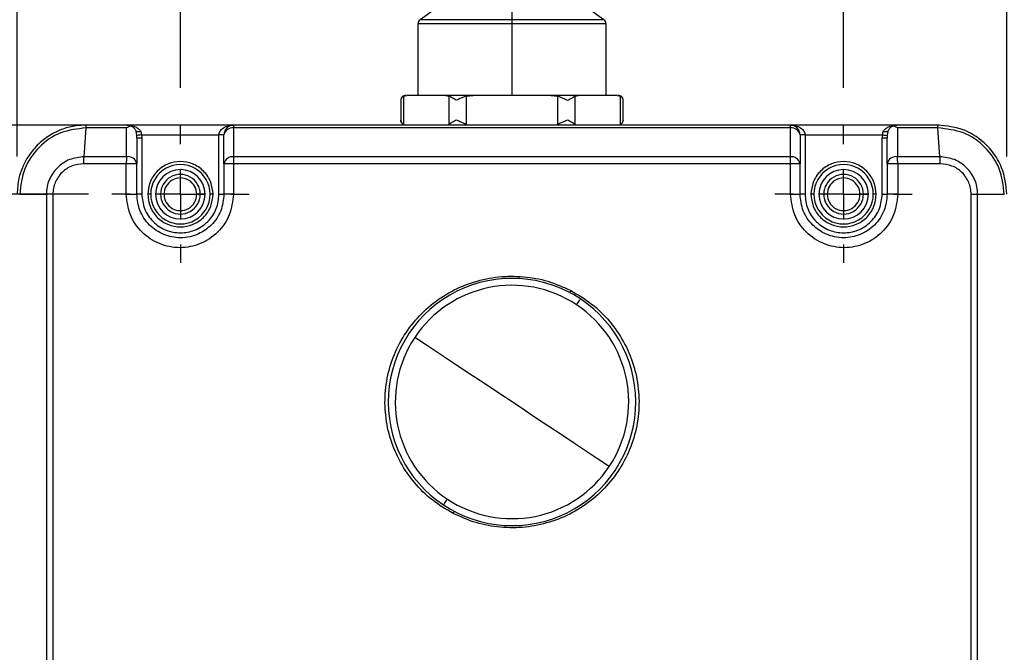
# Model space of a CAD drawing. Header units: millimetres. Extents: x 19 to 819, y 19 to 629.
# Tile 6 of 31: x 244 to 344, y 427 to 491. Entities that reach past the tile are written whole.
import ezdxf

# ---------------------------------------------------------------- set-up
doc = ezdxf.new("R2010")
doc.units = ezdxf.units.MM
doc.header["$LTSCALE"] = 3
doc.linetypes.add('CENTERX2', pattern=[20.32, 12.7, -2.54, 2.54, -2.54])
doc.layers.add('CENTER', color=40, linetype='CENTERX2')
doc.layers.add('DIMENSIONS', color=140, linetype='Continuous', lineweight=25)
doc.styles.add('SLDTEXTSTYLE0', font='TXT', dxfattribs={"width": 0.7})
doc.dimstyles.new('SLDDIMSTYLE0', dxfattribs={"dimtxt": 6.474023, "dimasz": 9.906, "dimexe": 0, "dimexo": 0.0625, "dimgap": 1.618506, "dimtad": 0, "dimtih": 1, "dimtoh": 1, "dimrnd": 1e-09, "dimzin": 12, "dimdsep": 46, "dimtxsty": 'SLDTEXTSTYLE0', "dimsah": 1, "dimcen": 0.09, "dimadec": 0, "dimazin": 3, "dimtfac": 1, "dimtofl": 0, "dimtmove": 0, "dimatfit": 3, "dimfxl": 0, "dimfrac": 2, "dimtolj": 1, "dimtzin": 12, "dimarcsym": 0})
doc.dimstyles.new('SLDDIMSTYLE1', dxfattribs={"dimtxt": 6.474023, "dimasz": 9.906, "dimexe": 0, "dimexo": 0.0625, "dimgap": 1.618506, "dimtad": 0, "dimtih": 1, "dimtoh": 1, "dimrnd": 1e-09, "dimzin": 4, "dimdsep": 46, "dimtxsty": 'SLDTEXTSTYLE0', "dimsah": 1, "dimcen": 0.09, "dimadec": 0, "dimazin": 1, "dimtfac": 1, "dimtofl": 0, "dimtmove": 0, "dimatfit": 3, "dimfxl": 0, "dimfrac": 2, "dimtolj": 1, "dimtzin": 12, "dimarcsym": 0})

# ---------------------------------------------------------------- blocks, each defined once
blk = doc.blocks.new('_D')
at = {"layer": 'DIMENSIONS'}
for p, q in [((116.056, 458.163), (116.056, 596.021)), ((472.256, 462.006), (472.256, 596.021)), ((116.056, 586.496), (234.649, 586.496)), ((472.256, 586.496), (356.094, 586.496))]:
    blk.add_line(p, q, dxfattribs=at)
for points in [[(116.056, 586.496), (125.962, 584.972), (125.962, 588.02)], [(472.256, 586.496), (462.35, 588.02), (462.35, 584.972)]]:
    blk.add_solid(points, dxfattribs=at)
at = {"layer": 'DIMENSIONS', "insert": (236.099, 589.537), "char_height": 6.35, "attachment_point": 1, "style": 'SLDTEXTSTYLE0'}
blk.add_mtext('327MM MIN. - 361MM MAX.', dxfattribs=at)
blk = doc.blocks.new('_D_3')
at = {"layer": 'DIMENSIONS'}
for p, q in [((260.656, 484.446), (260.656, 544.918)), ((327.656, 484.446), (327.656, 544.918)), ((260.656, 535.393), (276.096, 535.393)), ((284.869, 535.393), (282.695, 535.393)), ((282.695, 535.393), (282.695, 525.104)), ((304.107, 535.393), (306.281, 535.393)), ((306.281, 535.393), (306.281, 525.104)), ((327.656, 535.393), (312.88, 535.393)), ((282.695, 525.104), (284.869, 525.104)), ((306.281, 525.104), (304.107, 525.104))]:
    blk.add_line(p, q, dxfattribs=at)
for points in [[(260.656, 535.393), (270.562, 533.869), (270.562, 536.917)], [(327.656, 535.393), (317.75, 536.917), (317.75, 533.869)]]:
    blk.add_solid(points, dxfattribs=at)
at = {"layer": 'DIMENSIONS', "char_height": 6.35, "attachment_point": 1, "style": 'SLDTEXTSTYLE0'}
for s, insert in [('67.0', (284.869, 545.028)), ('2.64', (284.869, 533.289))]:
    blk.add_mtext(s, dxfattribs=dict(at, insert=insert))
blk = doc.blocks.new('_D_4')
at = {"layer": 'DIMENSIONS'}
for p, q in [((251.38, 473.696), (86.376, 473.696)), ((95.901, 473.696), (95.901, 430.552)), ((86.282, 418.813), (84.108, 418.813)), ((84.108, 418.813), (84.108, 408.524)), ((105.52, 418.813), (107.694, 418.813)), ((107.694, 418.813), (107.694, 408.524)), ((84.108, 408.524), (86.282, 408.524)), ((107.694, 408.524), (105.52, 408.524)), ((95.901, 377.696), (95.901, 407.075)), ((249.906, 377.696), (86.376, 377.696))]:
    blk.add_line(p, q, dxfattribs=at)
for points in [[(95.901, 473.696), (94.377, 463.79), (97.425, 463.79)], [(95.901, 377.696), (97.425, 387.602), (94.377, 387.602)]]:
    blk.add_solid(points, dxfattribs=at)
at = {"layer": 'DIMENSIONS', "char_height": 6.35, "attachment_point": 1, "style": 'SLDTEXTSTYLE0'}
for s, insert in [('96.0', (86.282, 428.448)), ('3.78', (86.282, 416.71))]:
    blk.add_mtext(s, dxfattribs=dict(at, insert=insert))
blk = doc.blocks.new('_D_5')
at = {"layer": 'DIMENSIONS'}
for p, q in [((251.446, 480.696), (60.192, 480.696)), ((69.717, 480.696), (69.717, 457.183)), ((60.098, 445.445), (57.924, 445.445)), ((57.924, 445.445), (57.924, 435.155)), ((79.336, 445.445), (81.51, 445.445)), ((81.51, 445.445), (81.51, 435.155)), ((57.924, 435.155), (60.098, 435.155)), ((81.51, 435.155), (79.336, 435.155)), ((69.717, 370.696), (69.717, 433.706)), ((251.446, 370.696), (60.192, 370.696))]:
    blk.add_line(p, q, dxfattribs=at)
for points in [[(69.717, 480.696), (68.193, 470.79), (71.241, 470.79)], [(69.717, 370.696), (71.241, 380.602), (68.193, 380.602)]]:
    blk.add_solid(points, dxfattribs=at)
at = {"layer": 'DIMENSIONS', "char_height": 6.35, "attachment_point": 1, "style": 'SLDTEXTSTYLE0'}
for s, insert in [('110.0', (57.405, 455.08)), ('4.33', (60.098, 443.341))]:
    blk.add_mtext(s, dxfattribs=dict(at, insert=insert))
blk = doc.blocks.new('_D_6')
at = {"layer": 'DIMENSIONS'}
for p, q in [((244.156, 477.506), (244.156, 572.848)), ((344.156, 477.506), (344.156, 572.848)), ((244.156, 563.323), (276.979, 563.323)), ((285.752, 563.323), (283.578, 563.323)), ((283.578, 563.323), (283.578, 553.033)), ((304.99, 563.323), (307.164, 563.323)), ((307.164, 563.323), (307.164, 553.033)), ((344.156, 563.323), (313.763, 563.323)), ((283.578, 553.033), (285.752, 553.033)), ((307.164, 553.033), (304.99, 553.033))]:
    blk.add_line(p, q, dxfattribs=at)
for points in [[(244.156, 563.323), (254.062, 561.799), (254.062, 564.847)], [(344.156, 563.323), (334.25, 564.847), (334.25, 561.799)]]:
    blk.add_solid(points, dxfattribs=at)
at = {"layer": 'DIMENSIONS', "char_height": 6.35, "attachment_point": 1, "style": 'SLDTEXTSTYLE0'}
for s, insert in [('100.0', (283.059, 572.958)), ('3.94', (285.752, 561.219))]:
    blk.add_mtext(s, dxfattribs=dict(at, insert=insert))
blk = doc.blocks.new('_D_9')
at = {"layer": 'DIMENSIONS'}
for p, q in [((290.613, 513.201), (29.163, 513.201)), ((38.688, 513.201), (38.688, 469.801)), ((29.069, 458.062), (26.895, 458.062)), ((26.895, 458.062), (26.895, 447.773)), ((48.307, 458.062), (50.481, 458.062)), ((50.481, 458.062), (50.481, 447.773)), ((26.895, 447.773), (29.069, 447.773)), ((50.481, 447.773), (48.307, 447.773)), ((38.688, 370.696), (38.688, 446.323)), ((251.446, 370.696), (29.163, 370.696))]:
    blk.add_line(p, q, dxfattribs=at)
for points in [[(38.688, 513.201), (37.164, 503.295), (40.212, 503.295)], [(38.688, 370.696), (40.212, 380.602), (37.164, 380.602)]]:
    blk.add_solid(points, dxfattribs=at)
at = {"layer": 'DIMENSIONS', "char_height": 6.35, "attachment_point": 1, "style": 'SLDTEXTSTYLE0'}
for s, insert in [('142.5', (26.376, 467.697)), ('5.61', (29.069, 455.958))]:
    blk.add_mtext(s, dxfattribs=dict(at, insert=insert))
blk = doc.blocks.new('SW_CENTERMARKSYMBOL_0')
at = {"layer": 'CENTER', "color": 0}
for p, q in [((0, 5.08), (0, 6.94)), ((0, 0), (0, 2.54)), ((-5.08, 0), (-6.94, 0)), ((0, 0), (-2.54, 0)), ((0, 0), (0, -2.54)), ((0, 0), (2.54, 0)), ((5.08, 0), (6.94, 0)), ((0, -5.08), (0, -6.94))]:
    blk.add_line(p, q, dxfattribs=at)
blk = doc.blocks.new('SW_CENTERMARKSYMBOL_1')
at = {"layer": 'CENTER', "color": 0}
for p, q in [((0, 5.08), (0, 6.94)), ((0, 0), (0, 2.54)), ((-5.08, 0), (-6.94, 0)), ((0, 0), (-2.54, 0)), ((0, 0), (0, -2.54)), ((0, 0), (2.54, 0)), ((5.08, 0), (6.94, 0)), ((0, -5.08), (0, -6.94))]:
    blk.add_line(p, q, dxfattribs=at)

msp = doc.modelspace()

# ---------------------------------------------------------------- linework, layer by layer
for p, q in [((286.671, 492.607), (284.869, 491.345)), ((294.156, 491.345), (294.156, 492.607)), ((303.443, 491.345), (301.641, 492.607)), ((284.656, 490.936), (284.656, 483.696)), ((294.156, 490.936), (284.656, 490.936)), ((294.156, 491.345), (284.869, 491.345)), ((294.156, 490.936), (294.156, 491.345)), ((303.443, 491.345), (294.156, 491.345)), ((294.156, 483.696), (294.156, 490.936)), ((303.656, 490.936), (294.156, 490.936)), ((303.656, 483.696), (303.656, 490.936)), ((283.186, 483.612), (283.54, 483.696)), ((283.186, 483.612), (283.186, 480.78)), ((287.451, 483.696), (283.54, 483.696)), ((287.451, 483.696), (287.805, 483.612)), ((290.245, 483.696), (287.451, 483.696)), ((287.805, 480.78), (287.805, 483.612)), ((289.537, 483.612), (290.245, 483.696)), ((289.537, 483.612), (289.537, 480.78)), ((298.067, 483.696), (290.245, 483.696)), ((298.067, 483.696), (298.775, 483.612)), ((300.861, 483.696), (298.067, 483.696)), ((298.775, 480.78), (298.775, 483.612)), ((300.507, 483.612), (300.861, 483.696)), ((300.507, 483.612), (300.507, 480.78)), ((304.772, 483.696), (300.861, 483.696)), ((304.772, 483.696), (305.125, 483.612)), ((305.125, 480.78), (305.125, 483.612)), ((282.918, 483.196), (282.918, 481.196)), ((305.393, 481.196), (305.393, 483.196)), ((255.256, 480.696), (251.156, 480.696)), ((255.209, 480.403), (255.617, 480.628)), ((255.256, 480.696), (255.617, 480.628)), ((266.056, 480.696), (255.256, 480.696)), ((322.256, 480.696), (266.056, 480.696)), ((333.056, 480.696), (322.256, 480.696)), ((332.695, 480.628), (333.056, 480.696)), ((333.102, 480.403), (332.695, 480.628)), ((337.156, 480.696), (333.056, 480.696)), ((337.3, 480.694), (337.156, 480.696)), ((250.923, 477.489), (251.135, 480.403)), ((255.209, 480.403), (251.135, 480.403)), ((255.21, 477.489), (255.209, 480.403)), ((256.246, 479.647), (256.203, 480.038)), ((256.256, 479.404), (256.246, 479.647)), ((256.67, 480.029), (256.741, 479.696)), ((256.741, 479.696), (256.756, 479.404)), ((256.741, 479.696), (264.556, 479.696)), ((264.556, 473.696), (264.556, 479.696)), ((265.056, 479.696), (264.556, 479.696)), ((265.056, 476.782), (265.056, 479.696)), ((266.022, 480.403), (266.022, 477.489)), ((322.289, 480.403), (266.022, 480.403)), ((322.289, 477.489), (322.289, 480.403)), ((323.256, 479.696), (323.256, 476.782)), ((323.756, 479.696), (323.256, 479.696)), ((323.756, 479.696), (323.756, 473.696)), ((323.756, 479.696), (331.57, 479.696)), ((331.57, 479.696), (331.556, 479.404)), ((331.57, 479.696), (331.642, 480.029)), ((332.065, 479.647), (332.056, 479.404)), ((332.108, 480.038), (332.065, 479.647)), ((333.102, 480.403), (333.102, 477.489)), ((337.177, 480.403), (333.102, 480.403)), ((337.388, 477.489), (337.177, 480.403)), ((256.256, 479.404), (256.256, 476.782)), ((256.256, 479.404), (256.756, 479.404)), ((256.756, 479.404), (256.756, 473.696)), ((331.556, 473.696), (331.556, 479.404)), ((331.556, 479.404), (332.056, 479.404)), ((332.056, 476.782), (332.056, 479.404)), ((255.21, 477.489), (250.923, 477.489)), ((322.289, 477.489), (266.022, 477.489)), ((337.388, 477.489), (333.102, 477.489)), ((255.19, 476.782), (250.902, 476.782)), ((255.19, 473.696), (255.19, 476.782)), ((256.256, 476.782), (255.19, 476.782)), ((256.256, 473.696), (256.256, 476.782)), ((266.009, 476.782), (265.056, 476.782)), ((265.056, 476.782), (265.056, 473.696)), ((266.009, 476.782), (266.009, 473.696)), ((322.303, 476.782), (266.009, 476.782)), ((322.303, 473.696), (322.303, 476.782)), ((323.256, 476.782), (322.303, 476.782)), ((323.256, 473.696), (323.256, 476.782)), ((333.121, 476.782), (332.056, 476.782)), ((332.056, 476.782), (332.056, 473.696)), ((333.121, 476.782), (333.121, 473.696)), ((337.41, 476.782), (333.121, 476.782)), ((244.421, 473.696), (247.115, 473.696)), ((247.115, 473.696), (247.115, 377.696)), ((247.772, 473.698), (247.772, 377.693)), ((255.19, 473.696), (256.256, 473.696)), ((256.756, 473.696), (256.256, 473.696)), ((257.656, 473.696), (257.356, 473.696)), ((258.656, 473.696), (258.156, 473.696)), ((259.006, 473.696), (258.656, 473.696)), ((262.656, 473.696), (262.306, 473.696)), ((263.156, 473.696), (262.656, 473.696)), ((263.956, 473.696), (263.656, 473.696)), ((264.556, 473.696), (265.056, 473.696)), ((266.009, 473.696), (265.056, 473.696)), ((322.303, 473.696), (323.256, 473.696)), ((323.756, 473.696), (323.256, 473.696)), ((324.656, 473.696), (324.356, 473.696)), ((325.656, 473.696), (325.156, 473.696)), ((326.006, 473.696), (325.656, 473.696)), ((329.656, 473.696), (329.306, 473.696)), ((330.156, 473.696), (329.656, 473.696)), ((330.956, 473.696), (330.656, 473.696)), ((331.556, 473.696), (332.056, 473.696)), ((333.121, 473.696), (332.056, 473.696)), ((340.54, 377.693), (340.54, 473.698)), ((341.196, 473.696), (343.89, 473.696)), ((341.196, 377.696), (341.196, 473.696))]:
    msp.add_line(p, q)
at = {"flags": 128}
for points in [[(256.741, 479.696), (256.65, 479.687), (256.562, 479.678), (256.48, 479.67), (256.407, 479.663), (256.345, 479.657), (256.297, 479.652), (256.264, 479.649), (256.246, 479.647)], [(331.57, 479.696), (331.661, 479.687), (331.749, 479.678), (331.831, 479.67), (331.904, 479.663), (331.966, 479.657), (332.015, 479.652), (332.048, 479.649), (332.065, 479.647)], [(300.682, 462.52), (300.764, 462.643), (300.839, 462.757), (300.907, 462.858), (300.964, 462.945), (301.011, 463.015), (301.045, 463.066), (301.065, 463.097), (301.072, 463.108)], [(294.156, 452.696), (292.91, 453.524), (291.665, 454.35), (290.424, 455.175), (289.188, 455.996), (287.959, 456.812), (286.739, 457.623), (285.529, 458.426), (284.331, 459.222)], [(303.98, 446.17), (302.782, 446.965), (301.572, 447.769), (300.352, 448.58), (299.123, 449.396), (297.888, 450.217), (296.647, 451.041), (295.402, 451.868), (294.156, 452.696)], [(287.239, 442.284), (287.246, 442.294), (287.267, 442.326), (287.301, 442.377), (287.347, 442.447), (287.405, 442.533), (287.473, 442.635), (287.548, 442.749), (287.63, 442.872)]]:
    msp.add_lwpolyline(points, dxfattribs=at)
for centre, radius, start, end in [((285.156, 490.936), 0.5, 124.99837, 180.00141), ((303.156, 490.936), 0.5, 359.99859, 55.00163), ((283.418, 483.196), 0.5, 89.99968, 180.01152), ((304.893, 483.196), 0.5, 359.99945, 89.99959), ((266.056, 479.696), 1, 90.00041, 179.9997), ((266.965, 480.443), 0.943, 164.47745, 182.45648), ((283.418, 481.196), 0.5, 180.04619, 270.00068), ((304.893, 481.196), 0.5, 270.00041, 0.00055), ((321.347, 480.443), 0.943, 357.54352, 15.52255), ((322.256, 479.696), 1, 0.0003, 89.99959), ((265.921, 479.527), 0.881, 83.4046, 168.97723), ((322.391, 479.527), 0.881, 11.02277, 96.5954), ((266.676, 476.825), 11.485, 176.68479, 180.2141), ((255.367, 476.594), 0.908, 11.89567, 99.99679), ((265.921, 476.613), 0.882, 83.39885, 168.97361), ((281.892, 476.825), 15.883, 177.60407, 180.15554), ((322.391, 476.613), 0.882, 11.02639, 96.60115), ((306.42, 476.825), 15.883, 359.84446, 2.39593), ((332.944, 476.594), 0.908, 80.00321, 168.10433), ((321.636, 476.825), 11.485, 359.7859, 3.31521), ((260.656, 473.696), 3, 359.99998, 180.00002), ((327.656, 473.696), 3, 359.99999, 180.00001), ((260.656, 473.696), 2.5, 0.00004, 179.99996), ((260.656, 473.696), 2, 359.99989, 180.00011), ((327.656, 473.696), 2.5, 0.00004, 179.99996), ((327.656, 473.696), 2, 359.99989, 180.00011), ((260.656, 473.696), 1.65, 359.99981, 180.00019), ((327.656, 473.696), 1.65, 359.99981, 180.00019), ((260.656, 473.696), 3, 179.99999, 0.00001), ((260.656, 473.696), 2.5, 180.00004, 359.99996), ((260.656, 473.696), 2, 179.99989, 0.00011), ((260.656, 473.696), 1.65, 179.99981, 0.00019), ((327.656, 473.696), 3, 179.99998, 0.00002), ((327.656, 473.696), 2.5, 180.00004, 359.99996), ((327.656, 473.696), 2, 179.99989, 0.00011), ((327.656, 473.696), 1.65, 179.99981, 0.00019), ((294.156, 452.696), 12.5, 56.40459, 236.40462), ((294.156, 452.696), 11.794, 56.40471, 146.40456), ((398.382, 413.207), 110.621, 152.68677, 152.81066), ((294.156, 452.696), 12.5, 236.40459, 56.40462), ((294.156, 452.696), 11.794, 326.40462, 56.40461), ((294.156, 452.696), 11.794, 146.40462, 236.40461), ((294.156, 452.696), 11.794, 236.40454, 326.40473), ((194.346, 489.947), 105.667, 332.66601, 332.79573)]:
    msp.add_arc(centre, radius, start, end)
for points, knots in [([(283.186, 483.612), (283.108, 483.556), (282.962, 483.452), (282.932, 483.277), (282.918, 483.196)], [0, 0, 0, 0, 0.537334, 1, 1, 1, 1]), ([(288.537, 483.196), (288.401, 483.27), (288.155, 483.405), (287.913, 483.548), (287.805, 483.612)], [0, 0, 0, 0, 0.553651, 1, 1, 1, 1]), ([(289.537, 483.612), (289.361, 483.553), (289.017, 483.44), (288.694, 483.276), (288.537, 483.196)], [0, 0, 0, 0, 0.512941, 1, 1, 1, 1]), ([(298.775, 483.612), (298.952, 483.553), (299.296, 483.439), (299.618, 483.275), (299.775, 483.196)], [0, 0, 0, 0, 0.5162295, 1, 1, 1, 1]), ([(299.775, 483.196), (299.912, 483.271), (300.158, 483.406), (300.4, 483.549), (300.507, 483.612)], [0, 0, 0, 0, 0.556969, 1, 1, 1, 1]), ([(305.393, 483.196), (305.38, 483.276), (305.35, 483.451), (305.204, 483.555), (305.125, 483.612)], [0, 0, 0, 0, 0.459568, 1, 1, 1, 1]), ([(251.156, 480.696), (250.695, 480.67), (249.778, 480.617), (248.537, 480.225), (247.312, 479.602), (246.179, 478.703), (245.262, 477.557), (244.676, 476.418), (244.254, 475.167), (244.193, 474.249), (244.156, 473.696)], [0, 0, 0, 0, 0.1257161, 0.2501725, 0.3521413, 0.5003494, 0.6416208, 0.7498619, 0.8492706, 1, 1, 1, 1]), ([(251.135, 480.403), (251.135, 480.444), (251.136, 480.517), (251.143, 480.607), (251.144, 480.665), (251.153, 480.689), (251.156, 480.696)], [0, 0, 0, 0, 0.4222047, 0.7363285, 0.9307272, 1, 1, 1, 1]), ([(255.617, 480.628), (255.716, 480.578), (255.912, 480.48), (256.086, 480.273), (256.152, 480.137), (256.171, 480.098)], [0, 0, 0, 0, 0.421701, 0.831958, 1, 1, 1, 1]), ([(255.641, 480.614), (255.805, 480.594), (256.105, 480.556), (256.462, 480.322), (256.605, 480.12), (256.67, 480.029)], [0, 0, 0, 0, 0.399292, 0.729492, 1, 1, 1, 1]), ([(264.556, 479.696), (264.561, 479.759), (264.572, 479.888), (264.659, 480.076), (264.799, 480.255), (265.069, 480.472), (265.499, 480.657), (265.87, 480.683), (266.056, 480.696)], [0, 0, 0, 0, 0.095147, 0.195437, 0.30879, 0.437656, 0.718461, 1, 1, 1, 1]), ([(283.186, 480.78), (283.107, 480.836), (282.962, 480.94), (282.932, 481.115), (282.918, 481.196)], [0, 0, 0, 0, 0.540432, 1, 1, 1, 1]), ([(288.537, 481.196), (288.4, 481.121), (288.154, 480.986), (287.912, 480.843), (287.805, 480.78)], [0, 0, 0, 0, 0.556969, 1, 1, 1, 1]), ([(289.537, 480.78), (289.36, 480.839), (289.016, 480.952), (288.693, 481.116), (288.537, 481.196)], [0, 0, 0, 0, 0.51623, 1, 1, 1, 1]), ([(299.775, 481.196), (299.617, 481.116), (299.295, 480.952), (298.951, 480.838), (298.775, 480.78)], [0, 0, 0, 0, 0.487059, 1, 1, 1, 1]), ([(300.507, 480.78), (300.399, 480.844), (300.157, 480.986), (299.911, 481.121), (299.775, 481.196)], [0, 0, 0, 0, 0.446349, 1, 1, 1, 1]), ([(305.393, 481.196), (305.379, 481.115), (305.349, 480.94), (305.204, 480.836), (305.125, 480.78)], [0, 0, 0, 0, 0.462666, 1, 1, 1, 1]), ([(322.256, 480.696), (322.442, 480.683), (322.813, 480.657), (323.242, 480.472), (323.512, 480.255), (323.653, 480.076), (323.74, 479.888), (323.751, 479.759), (323.756, 479.696)], [0, 0, 0, 0, 0.281539, 0.562344, 0.691197, 0.804562, 0.904845, 1, 1, 1, 1]), ([(331.642, 480.029), (331.706, 480.12), (331.85, 480.322), (332.202, 480.553), (332.496, 480.591), (332.655, 480.611)], [0, 0, 0, 0, 0.274061, 0.608623, 1, 1, 1, 1]), ([(332.14, 480.098), (332.197, 480.198), (332.311, 480.4), (332.531, 480.559), (332.666, 480.616), (332.695, 480.628)], [0, 0, 0, 0, 0.435005, 0.882841, 1, 1, 1, 1]), ([(337.177, 480.403), (337.175, 480.453), (337.172, 480.533), (337.169, 480.631), (337.159, 480.678), (337.156, 480.696)], [0, 0, 0, 0, 0.5126674, 0.8165665, 1, 1, 1, 1]), ([(344.156, 473.696), (344.053, 474.612), (343.882, 476.149), (342.919, 477.747), (341.719, 479.114), (339.905, 480.382), (338.073, 480.591), (337.156, 480.696)], [0, 0, 0, 0, 0.249713, 0.418603, 0.500314, 0.749798, 1, 1, 1, 1]), ([(251.135, 480.403), (250.255, 480.303), (248.495, 480.102), (246.278, 478.551), (244.725, 476.334), (244.523, 474.576), (244.421, 473.696)], [0, 0, 0, 0, 0.250006, 0.500208, 0.749693, 1, 1, 1, 1]), ([(256.203, 480.038), (256.201, 480.042), (256.193, 480.052), (256.183, 480.072), (256.176, 480.089), (256.171, 480.098)], [0, 0, 0, 0, 0.196821, 0.557869, 1, 1, 1, 1]), ([(256.67, 480.029), (256.632, 480.022), (256.566, 480.008), (256.479, 479.999), (256.42, 479.995), (256.354, 479.994), (256.28, 479.997), (256.226, 480.026), (256.203, 480.038)], [0, 0, 0, 0, 0.241179, 0.425757, 0.548679, 0.615354, 0.842433, 1, 1, 1, 1]), ([(332.108, 480.038), (332.086, 480.026), (332.032, 479.997), (331.958, 479.994), (331.892, 479.995), (331.832, 479.999), (331.746, 480.008), (331.679, 480.022), (331.642, 480.029)], [0, 0, 0, 0, 0.157589, 0.384645, 0.451335, 0.574266, 0.758844, 1, 1, 1, 1]), ([(332.14, 480.098), (332.136, 480.088), (332.128, 480.071), (332.118, 480.05), (332.111, 480.041), (332.108, 480.038)], [0, 0, 0, 0, 0.481556, 0.823467, 1, 1, 1, 1]), ([(343.89, 473.696), (343.789, 474.575), (343.588, 476.333), (342.037, 478.549), (339.819, 480.101), (338.059, 480.302), (337.177, 480.403)], [0, 0, 0, 0, 0.249907, 0.499709, 0.749417, 1, 1, 1, 1]), ([(250.923, 477.489), (250.426, 477.43), (249.433, 477.314), (248.164, 476.445), (247.464, 475.399), (247.159, 474.447), (247.13, 473.947), (247.115, 473.696)], [0, 0, 0, 0, 0.250092, 0.49922, 0.748064, 0.873264, 1, 1, 1, 1]), ([(250.902, 476.782), (250.902, 476.847), (250.903, 476.974), (250.907, 477.159), (250.913, 477.33), (250.92, 477.438), (250.923, 477.489)], [0, 0, 0, 0, 0.275726, 0.540916, 0.785439, 1, 1, 1, 1]), ([(337.41, 476.782), (337.409, 476.847), (337.409, 476.974), (337.405, 477.159), (337.399, 477.33), (337.392, 477.438), (337.388, 477.489)], [0, 0, 0, 0, 0.2757298, 0.5409242, 0.7854528, 1, 1, 1, 1]), ([(341.196, 473.696), (341.182, 473.946), (341.153, 474.444), (340.849, 475.396), (340.15, 476.443), (338.881, 477.314), (337.887, 477.43), (337.388, 477.489)], [0, 0, 0, 0, 0.126064, 0.251355, 0.500502, 0.749329, 1, 1, 1, 1]), ([(250.902, 476.782), (250.496, 476.737), (249.683, 476.648), (248.638, 475.946), (248.061, 475.091), (247.808, 474.312), (247.784, 473.903), (247.772, 473.698)], [0, 0, 0, 0, 0.249394, 0.498826, 0.748231, 0.873704, 1, 1, 1, 1]), ([(263.956, 473.696), (263.911, 474.111), (263.843, 474.751), (263.432, 475.521), (263.006, 476.045), (262.481, 476.474), (261.712, 476.872), (260.656, 477.076), (259.6, 476.872), (258.831, 476.474), (258.306, 476.045), (257.88, 475.521), (257.469, 474.752), (257.4, 474.111), (257.356, 473.696)], [0, 0, 0, 0, 0.119722, 0.184835, 0.25, 0.315113, 0.380279, 0.5, 0.619722, 0.684835, 0.75, 0.815113, 0.880278, 1, 1, 1, 1]), ([(330.956, 473.696), (330.911, 474.111), (330.843, 474.751), (330.432, 475.521), (330.006, 476.045), (329.481, 476.474), (328.712, 476.872), (327.656, 477.076), (326.6, 476.872), (325.831, 476.474), (325.306, 476.045), (324.88, 475.521), (324.469, 474.752), (324.4, 474.111), (324.356, 473.696)], [0, 0, 0, 0, 0.119722, 0.184835, 0.25, 0.315113, 0.380278, 0.5, 0.619721, 0.684835, 0.75, 0.815113, 0.880278, 1, 1, 1, 1]), ([(340.54, 473.698), (340.528, 473.9), (340.505, 474.308), (340.252, 475.087), (339.675, 475.945), (338.63, 476.648), (337.817, 476.737), (337.41, 476.782)], [0, 0, 0, 0, 0.12451, 0.251243, 0.500867, 0.750065, 1, 1, 1, 1]), ([(247.772, 473.698), (247.711, 473.698), (247.591, 473.698), (247.419, 473.697), (247.261, 473.697), (247.162, 473.696), (247.115, 473.696)], [0, 0, 0, 0, 0.2798062, 0.5457731, 0.7886464, 1, 1, 1, 1]), ([(266.009, 473.696), (265.927, 472.988), (265.764, 471.572), (264.51, 469.775), (262.724, 468.577), (260.602, 468.156), (258.479, 468.575), (256.691, 469.772), (255.436, 471.57), (255.272, 472.987), (255.19, 473.696)], [0, 0, 0, 0, 0.125147, 0.250146, 0.375028, 0.499849, 0.624694, 0.749673, 0.87476, 1, 1, 1, 1]), ([(265.056, 473.696), (264.991, 473.127), (264.861, 471.975), (263.876, 470.552), (262.71, 469.738), (261.616, 469.367), (260.415, 469.231), (258.932, 469.523), (257.693, 470.35), (256.955, 471.264), (256.405, 472.29), (256.315, 473.141), (256.256, 473.696)], [0, 0, 0, 0, 0.123289, 0.249869, 0.362749, 0.428354, 0.499912, 0.624526, 0.749297, 0.815744, 0.879769, 1, 1, 1, 1]), ([(256.756, 473.696), (256.808, 473.205), (256.888, 472.451), (257.374, 471.542), (257.878, 470.918), (258.503, 470.412), (259.41, 469.941), (260.656, 469.702), (261.901, 469.941), (262.809, 470.412), (263.434, 470.918), (263.937, 471.542), (264.424, 472.451), (264.504, 473.205), (264.556, 473.696)], [0, 0, 0, 0, 0.119728, 0.18418, 0.25, 0.315819, 0.380272, 0.5, 0.619729, 0.684181, 0.75, 0.81582, 0.880272, 1, 1, 1, 1]), ([(257.356, 473.696), (257.4, 473.281), (257.469, 472.64), (257.879, 471.871), (258.306, 471.347), (258.831, 470.917), (259.6, 470.52), (260.656, 470.316), (261.711, 470.519), (262.481, 470.917), (263.006, 471.346), (263.432, 471.871), (263.843, 472.64), (263.911, 473.281), (263.956, 473.696)], [0, 0, 0, 0, 0.119722, 0.184835, 0.25, 0.315113, 0.380278, 0.5, 0.619721, 0.684835, 0.75, 0.815113, 0.880278, 1, 1, 1, 1]), ([(333.121, 473.696), (333.04, 472.988), (332.876, 471.572), (331.623, 469.775), (329.838, 468.577), (327.716, 468.156), (325.593, 468.574), (323.804, 469.772), (322.548, 471.57), (322.385, 472.987), (322.303, 473.696)], [0, 0, 0, 0, 0.1251414, 0.2501083, 0.3749443, 0.4997406, 0.6246061, 0.7496316, 0.8747525, 1, 1, 1, 1]), ([(332.056, 473.696), (331.997, 473.141), (331.906, 472.291), (331.358, 471.266), (330.621, 470.352), (329.384, 469.525), (327.92, 469.235), (326.742, 469.36), (325.643, 469.713), (324.451, 470.53), (323.452, 471.973), (323.32, 473.127), (323.256, 473.696)], [0, 0, 0, 0, 0.120141, 0.18411, 0.250498, 0.375132, 0.499704, 0.567438, 0.631801, 0.749896, 0.876597, 1, 1, 1, 1]), ([(323.756, 473.696), (323.808, 473.205), (323.888, 472.451), (324.374, 471.542), (324.878, 470.918), (325.503, 470.412), (326.41, 469.941), (327.656, 469.702), (328.901, 469.941), (329.809, 470.412), (330.434, 470.918), (330.937, 471.542), (331.424, 472.451), (331.504, 473.205), (331.556, 473.696)], [0, 0, 0, 0, 0.119728, 0.18418, 0.25, 0.315819, 0.380271, 0.5, 0.619728, 0.684181, 0.75, 0.81582, 0.880272, 1, 1, 1, 1]), ([(324.356, 473.696), (324.4, 473.281), (324.469, 472.64), (324.879, 471.871), (325.306, 471.347), (325.831, 470.917), (326.6, 470.52), (327.656, 470.316), (328.711, 470.519), (329.481, 470.917), (330.006, 471.346), (330.432, 471.871), (330.843, 472.64), (330.911, 473.281), (330.956, 473.696)], [0, 0, 0, 0, 0.1197216, 0.184835, 0.2499997, 0.3151132, 0.3802785, 0.5000001, 0.6197216, 0.6848346, 0.7500002, 0.8151133, 0.8802784, 1, 1, 1, 1]), ([(340.54, 473.698), (340.601, 473.698), (340.72, 473.698), (340.893, 473.697), (341.051, 473.697), (341.15, 473.696), (341.196, 473.696)], [0, 0, 0, 0, 0.279806, 0.545773, 0.788646, 1, 1, 1, 1]), ([(288.214, 441.427), (287.493, 441.854), (286.048, 442.708), (284.253, 444.491), (282.821, 446.562), (281.83, 448.877), (281.314, 451.343), (281.295, 453.862), (281.775, 456.335), (282.734, 458.666), (284.13, 460.761), (285.911, 462.544), (288.002, 463.945), (290.327, 464.915), (292.796, 465.421), (295.309, 465.435), (297.799, 464.994), (299.327, 464.31), (300.094, 463.967)], [0, 0, 0, 0, 0.0625404, 0.1253344, 0.1876033, 0.2502429, 0.3125519, 0.3751088, 0.437638, 0.4999865, 0.5626315, 0.624931, 0.6875324, 0.7499862, 0.8124033, 0.8750118, 0.9372848, 1, 1, 1, 1]), ([(300.094, 463.967), (300.817, 463.539), (302.261, 462.685), (304.059, 460.9), (305.491, 458.83), (306.482, 456.512), (306.998, 454.045), (307.016, 451.527), (306.535, 449.052), (305.577, 446.723), (304.178, 444.626), (302.396, 442.844), (300.303, 441.443), (297.976, 440.474), (295.509, 439.97), (292.993, 439.958), (290.506, 440.4), (288.977, 441.085), (288.214, 441.427)], [0, 0, 0, 0, 0.06274, 0.125221, 0.187833, 0.250258, 0.312691, 0.375305, 0.437599, 0.500244, 0.56262, 0.625133, 0.687713, 0.75003, 0.812683, 0.874975, 0.937571, 1, 1, 1, 1])]:
    msp.add_open_spline(points, degree=3, knots=knots)

# ---------------------------------------------------------------- block references
at = {"layer": 'CENTER'}
for name, p in [('SW_CENTERMARKSYMBOL_0', (260.656, 473.696)), ('SW_CENTERMARKSYMBOL_1', (327.656, 473.696))]:
    msp.add_blockref(name, p, dxfattribs=at)

# ---------------------------------------------------------------- dimensions: what is measured, and where the dimension line sits
at = {"layer": 'DIMENSIONS'}
dim = msp.add_linear_dim(base=(472.256, 586.496), p1=(116.056, 454.353), p2=(472.256, 458.196), text='327MM MIN. - 361MM MAX.', dimstyle='SLDDIMSTYLE0', dxfattribs=at)
dim.commit()
dim.dimension.update_dxf_attribs({"geometry": '_D', "text_midpoint": (295.371, 586.496), "dimtype": 160})
for base, p1, p2, angle, dimstyle, picture, middle in [((344.156, 563.323), (244.156, 473.696), (344.156, 473.696), 0, 'SLDDIMSTYLE1', '_D_6', (295.371, 563.323)), ((38.6877, 513.2006), (255.2558, 370.6958), (294.423, 513.2006), 90, 'SLDDIMSTYLE0', '_D_9', (38.6877, 458.0621)), ((69.717, 480.696), (255.256, 370.696), (255.256, 480.696), 90, 'SLDDIMSTYLE1', '_D_5', (69.717, 445.445)), ((95.901, 377.696), (255.19, 473.696), (253.716, 377.696), 90, 'SLDDIMSTYLE1', '_D_4', (95.901, 418.813))]:
    dim = msp.add_linear_dim(base=base, p1=p1, p2=p2, angle=angle, dimstyle=dimstyle, dxfattribs=at)
    dim.commit()
    dim.dimension.update_dxf_attribs({"geometry": picture, "text_midpoint": middle, "dimtype": 160})
dim = msp.add_linear_dim(base=(327.656, 535.393), p1=(260.656, 480.636), p2=(327.656, 480.636), dimstyle='SLDDIMSTYLE1', dxfattribs=at)
dim.commit()
dim.dimension.update_dxf_attribs({"geometry": '_D_3', "text_midpoint": (294.488, 535.393), "dimtype": 160})

doc.saveas('drawing.dxf')
